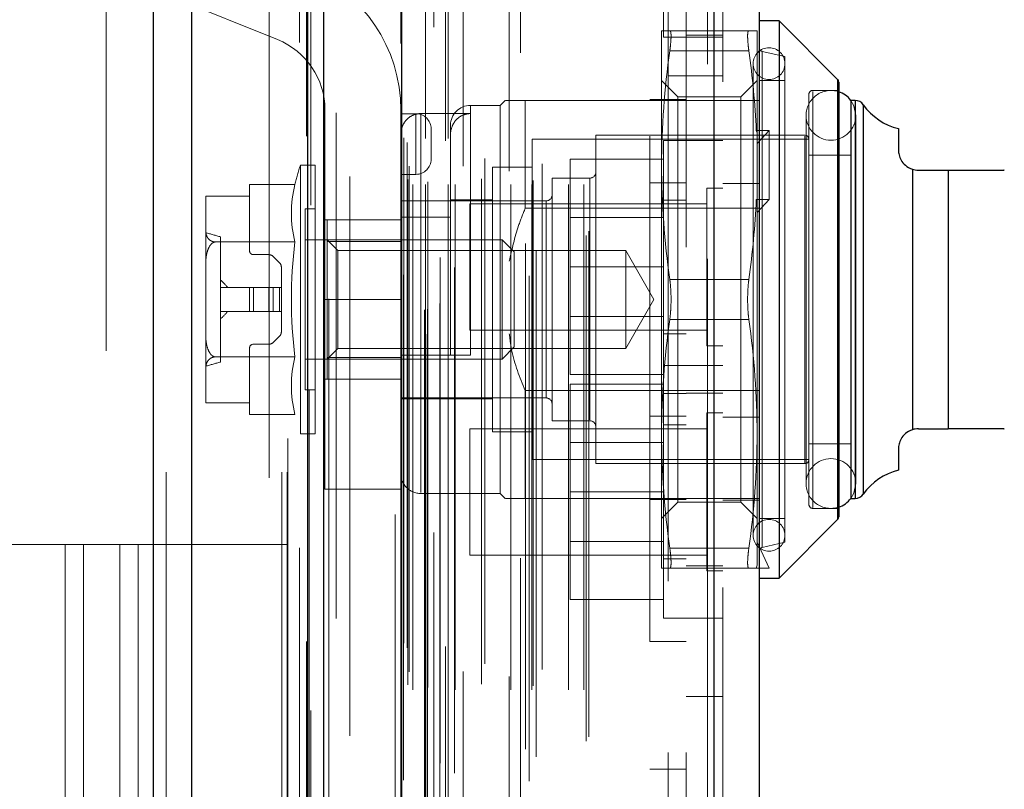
# Model space of a CAD drawing. Header units: inches. Extents: x 0.2 to 10.8, y 0.2 to 8.2.
# Tile 34 of 84: x 1.884 to 2.079, y 5.033 to 5.186. Entities that reach past the tile are written whole.
import ezdxf

# ---------------------------------------------------------------- set-up
doc = ezdxf.new("R2010")
doc.units = ezdxf.units.IN
doc.header["$MEASUREMENT"] = 0
doc.linetypes.add('HIDDEN', pattern=[0.07500000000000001, 0.05, -0.025])
doc.layers.add('DIMENSIONS', color=140, linetype='Continuous')
doc.styles.add('SLDTEXTSTYLE0', font='TXT', dxfattribs={"width": 0.7})
doc.dimstyles.new('SLDDIMSTYLE1', dxfattribs={"dimtxt": 0.0849609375, "dimasz": 0.13, "dimexe": 0, "dimexo": 0.0625, "dimgap": 0.021240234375, "dimtad": 0, "dimtih": 1, "dimtoh": 1, "dimlfac": 10, "dimrnd": 1e-09, "dimzin": 12, "dimdsep": 46, "dimtxsty": 'SLDTEXTSTYLE0', "dimsah": 1, "dimcen": 0.09, "dimadec": 0, "dimazin": 3, "dimtfac": 1, "dimtmove": 0, "dimatfit": 0, "dimfxl": 0, "dimfrac": 2, "dimtolj": 1, "dimtzin": 12, "dimarcsym": 0})

# ---------------------------------------------------------------- blocks, each defined once
blk = doc.blocks.new('_D_5')
at = {"layer": 'DIMENSIONS'}
for p, q in [((1.751954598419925, 4.879521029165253), (1.75195459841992, 6.036799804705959)), ((1.944020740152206, 5.368670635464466), (1.944020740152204, 6.036799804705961)), ((1.176083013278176, 5.911799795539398), (1.147552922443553, 5.911799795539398)), ((1.147552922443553, 5.911799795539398), (1.147552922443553, 5.776768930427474)), ((1.428552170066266, 5.911799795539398), (1.457082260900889, 5.911799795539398)), ((1.457082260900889, 5.911799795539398), (1.457082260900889, 5.776768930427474)), ((1.751954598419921, 5.911799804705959), (1.543675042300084, 5.911799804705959)), ((1.944020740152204, 5.91179980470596), (2.194020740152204, 5.911799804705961)), ((1.147552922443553, 5.776768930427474), (1.176083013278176, 5.776768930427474)), ((1.457082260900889, 5.776768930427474), (1.428552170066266, 5.776768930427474))]:
    blk.add_line(p, q, dxfattribs=at)
for points in [[(1.751954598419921, 5.911799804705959), (1.621954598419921, 5.931799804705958), (1.621954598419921, 5.891799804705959)], [(1.944020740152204, 5.91179980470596), (2.074020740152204, 5.891799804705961), (2.074020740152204, 5.93179980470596)]]:
    blk.add_solid(points, dxfattribs=at)
at = {"layer": 'DIMENSIONS', "char_height": 0.08333333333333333, "attachment_point": 1, "style": 'SLDTEXTSTYLE0'}
for s, insert in [('1.92', (1.176083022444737, 6.038242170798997)), ('48.8', (1.176083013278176, 5.884191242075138))]:
    blk.add_mtext(s, dxfattribs=dict(at, insert=insert))

msp = doc.modelspace()

# ---------------------------------------------------------------- linework, layer by layer
at = {"color": 7, "linetype": 'Continuous', "lineweight": 25}
for p, q in [((1.910329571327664, 2.996170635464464), (1.910329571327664, 5.33116597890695)), ((1.917966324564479, 2.996170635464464), (1.917966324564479, 5.329749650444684)), ((1.940857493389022, 2.996170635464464), (1.940857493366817, 5.318981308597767)), ((1.944020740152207, 2.996170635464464), (1.944020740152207, 5.318670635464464)), ((1.959384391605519, 5.287825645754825), (1.959384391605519, 3.027495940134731)), ((2.02120952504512, 5.276924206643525), (2.021209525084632, 3.038397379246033)), ((2.030134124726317, 5.273390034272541), (2.030134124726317, 3.041931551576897)), ((2.034071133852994, 5.185475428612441), (2.030134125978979, 5.185475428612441)), ((2.045651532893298, 5.173895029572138), (2.034071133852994, 5.185475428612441)), ((2.034071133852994, 5.185475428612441), (2.034071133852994, 5.075239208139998)), ((2.045651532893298, 5.173895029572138), (2.045651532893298, 5.086819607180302)), ((2.045882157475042, 5.173338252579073), (2.045882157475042, 5.087376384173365)), ((2.048244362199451, 5.169727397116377), (2.048244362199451, 5.090987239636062)), ((2.049133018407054, 5.169727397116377), (2.048279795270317, 5.169727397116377)), ((2.049133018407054, 5.169727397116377), (2.049133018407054, 5.090987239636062)), ((2.050748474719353, 5.168883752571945), (2.050748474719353, 5.091830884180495)), ((2.057693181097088, 5.164146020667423), (2.057693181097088, 5.159884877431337)), ((2.060441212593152, 5.156131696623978), (2.060441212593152, 5.104582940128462)), ((2.061630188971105, 5.155947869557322), (2.067535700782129, 5.155947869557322)), ((2.067535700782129, 5.155947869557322), (2.067535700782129, 5.104766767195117)), ((2.061630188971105, 5.104766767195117), (2.067535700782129, 5.104766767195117)), ((2.057693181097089, 5.100829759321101), (2.057693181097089, 5.096568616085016)), ((2.048279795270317, 5.090987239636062), (2.049133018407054, 5.090987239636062)), ((2.034071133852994, 5.075239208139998), (2.045651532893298, 5.086819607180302)), ((2.030134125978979, 5.075239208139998), (2.034071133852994, 5.075239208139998))]:
    msp.add_line(p, q, dxfattribs=at)
at = {"color": 7, "linetype": 'HIDDEN', "lineweight": 18}
for p, q in [((1.910329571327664, 5.331165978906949), (1.910329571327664, 2.996170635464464)), ((1.910329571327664, 5.331165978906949), (1.910329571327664, 2.996170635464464)), ((1.910329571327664, 2.996170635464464), (1.910329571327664, 5.331165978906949)), ((1.912875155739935, 2.996170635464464), (1.912875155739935, 5.329749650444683)), ((1.912875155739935, 2.996170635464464), (1.912875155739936, 5.329749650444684)), ((1.917966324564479, 2.996170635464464), (1.917966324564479, 5.329749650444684)), ((1.935766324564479, 2.996170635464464), (1.935766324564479, 5.318981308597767)), ((1.935766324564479, 2.996170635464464), (1.935766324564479, 5.318981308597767)), ((1.936820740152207, 2.996170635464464), (1.936820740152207, 5.318670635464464)), ((1.940857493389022, 2.996170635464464), (1.940857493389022, 5.318981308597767)), ((1.941162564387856, 3.012531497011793), (1.941162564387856, 5.302790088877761)), ((1.964455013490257, 3.023495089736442), (1.964455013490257, 5.291826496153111)), ((1.964455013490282, 3.023495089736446), (1.964455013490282, 5.291826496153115)), ((1.958134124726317, 5.287825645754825), (1.958134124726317, 3.027495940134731)), ((1.963944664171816, 3.02830003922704), (1.963944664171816, 5.287021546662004)), ((1.964556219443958, 3.028407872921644), (1.964556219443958, 5.286913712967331)), ((1.967020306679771, 3.029577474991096), (1.967020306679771, 5.285744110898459)), ((1.945068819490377, 3.030492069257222), (1.945068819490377, 5.284843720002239)), ((1.945068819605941, 3.030481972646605), (1.945068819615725, 5.284845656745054)), ((1.965829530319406, 5.28424914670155), (1.965829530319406, 3.031037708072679)), ((1.959293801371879, 3.034077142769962), (1.959293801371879, 5.281244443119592)), ((1.95926161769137, 5.280992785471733), (1.95926161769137, 3.03432880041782)), ((1.95983562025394, 3.035233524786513), (1.95983562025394, 5.28008806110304)), ((1.959835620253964, 3.035233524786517), (1.959835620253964, 5.280088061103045)), ((1.984629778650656, 3.035053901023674), (1.984629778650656, 5.280267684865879)), ((1.969897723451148, 3.036662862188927), (1.969897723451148, 5.278660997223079)), ((1.982911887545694, 5.27915876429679), (1.982911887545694, 3.036167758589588)), ((1.967057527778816, 3.038634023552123), (1.967057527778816, 5.27668756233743)), ((1.986046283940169, 3.039893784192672), (1.986046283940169, 5.275431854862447)), ((2.019959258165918, 5.276924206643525), (2.019959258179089, 3.038397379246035)), ((2.019959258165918, 3.038397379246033), (2.019959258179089, 5.276924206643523)), ((2.02120952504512, 3.038397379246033), (2.021209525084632, 5.276924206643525)), ((1.983928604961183, 3.04141679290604), (1.983928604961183, 5.273904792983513)), ((1.995948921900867, 3.042979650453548), (1.995948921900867, 5.272341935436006)), ((2.022934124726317, 5.27339003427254), (2.022934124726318, 3.041931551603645)), ((1.949192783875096, 3.044009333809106), (1.949192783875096, 5.271282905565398)), ((1.996468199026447, 3.043856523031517), (1.996468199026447, 5.271465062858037)), ((1.961652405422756, 3.053117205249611), (1.961652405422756, 5.262204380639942)), ((1.96165240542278, 3.053117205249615), (1.96165240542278, 5.262204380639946)), ((1.964140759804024, 5.262204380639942), (1.964140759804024, 3.053117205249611)), ((1.964140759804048, 3.053117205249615), (1.964140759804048, 5.262204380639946)), ((1.968640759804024, 3.053117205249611), (1.968640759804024, 5.262204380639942)), ((1.968640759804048, 5.262204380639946), (1.968640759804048, 3.053117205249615)), ((1.970048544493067, 3.053117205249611), (1.970048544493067, 5.262204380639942)), ((1.981053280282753, 3.053117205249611), (1.981053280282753, 5.262204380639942)), ((1.985187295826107, 3.053117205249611), (1.985187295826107, 5.262204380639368)), ((1.992429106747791, 3.053117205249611), (1.992429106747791, 5.262204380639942)), ((1.995468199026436, 3.053117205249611), (1.995468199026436, 5.262204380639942)), ((1.99546819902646, 3.053117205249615), (1.99546819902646, 5.262204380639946)), ((1.960640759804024, 3.054117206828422), (1.960640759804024, 5.261204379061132)), ((1.960640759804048, 3.054117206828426), (1.960640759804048, 5.261204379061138)), ((1.964640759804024, 3.053617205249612), (1.964640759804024, 5.261704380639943)), ((1.968140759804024, 5.261704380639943), (1.968140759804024, 3.053617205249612)), ((1.975206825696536, 3.054217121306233), (1.975206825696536, 5.261154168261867)), ((1.985441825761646, 3.053914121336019), (1.985441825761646, 5.261410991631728)), ((1.960934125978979, 3.056710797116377), (1.960934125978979, 5.258610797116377)), ((1.987259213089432, 3.057156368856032), (1.987259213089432, 5.2581652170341)), ((2.012134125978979, 5.174610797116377), (2.012134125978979, 5.258610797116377)), ((1.97159763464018, 5.256725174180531), (1.971597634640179, 3.058579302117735)), ((1.975863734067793, 3.058271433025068), (1.975863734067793, 5.257050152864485)), ((1.975863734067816, 3.058271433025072), (1.975863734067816, 5.25705015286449)), ((1.980730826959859, 5.255729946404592), (1.980730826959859, 3.059593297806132)), ((1.959899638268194, 3.062340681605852), (1.959899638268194, 5.252980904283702)), ((1.959899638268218, 3.062340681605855), (1.959899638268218, 5.252980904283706)), ((1.960556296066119, 3.061413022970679), (1.960556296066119, 5.253908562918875)), ((1.960556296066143, 3.061413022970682), (1.960556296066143, 5.253908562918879)), ((1.941508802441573, 5.249007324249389), (1.941508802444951, 3.066331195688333)), ((1.946469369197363, 3.067249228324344), (1.946469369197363, 5.24807235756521)), ((2.015734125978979, 5.239327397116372), (2.015734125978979, 5.174610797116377)), ((2.011234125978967, 5.232227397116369), (2.011234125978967, 5.182227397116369)), ((1.901020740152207, 5.220170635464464), (1.901020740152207, 4.839520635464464)), ((1.933220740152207, 3.095070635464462), (1.933220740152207, 5.220170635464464)), ((1.933220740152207, 3.095070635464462), (1.933220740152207, 5.220170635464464)), ((1.933220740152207, 3.095070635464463), (1.933220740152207, 5.220170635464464)), ((1.933220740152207, 3.095070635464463), (1.933220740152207, 5.220170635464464)), ((2.008534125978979, 5.062657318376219), (2.008534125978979, 5.198057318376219)), ((1.908020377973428, 5.192628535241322), (1.934891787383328, 5.181761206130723)), ((2.010842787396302, 5.183506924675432), (2.010842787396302, 5.156932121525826)), ((2.011234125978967, 5.182227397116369), (2.015734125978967, 5.182227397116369)), ((2.028111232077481, 5.183506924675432), (2.012471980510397, 5.183506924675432)), ((2.022934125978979, 5.182627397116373), (2.015734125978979, 5.182627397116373)), ((2.015734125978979, 5.182227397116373), (2.022934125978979, 5.182227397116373)), ((2.029740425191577, 5.183506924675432), (2.029740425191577, 5.163457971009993)), ((2.028111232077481, 5.179569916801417), (2.012471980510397, 5.179569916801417)), ((2.028111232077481, 5.179569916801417), (2.012471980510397, 5.179569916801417)), ((2.035252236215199, 5.178388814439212), (2.030744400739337, 5.179429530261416)), ((2.030744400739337, 5.081329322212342), (2.030744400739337, 5.179385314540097)), ((2.035252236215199, 5.178388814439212), (2.035252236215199, 5.082325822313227)), ((2.028953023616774, 5.177010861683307), (2.028953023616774, 5.083703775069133)), ((2.012134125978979, 3.140710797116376), (2.012134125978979, 5.174610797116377)), ((2.012134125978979, 5.174610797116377), (2.022934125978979, 5.174610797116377)), ((2.012134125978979, 3.140710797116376), (2.012134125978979, 5.174610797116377)), ((2.012134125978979, 5.174610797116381), (2.012134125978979, 3.140710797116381)), ((2.012134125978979, 5.174610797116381), (2.012134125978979, 3.140710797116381)), ((2.015734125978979, 3.140710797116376), (2.015734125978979, 5.174610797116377)), ((2.014039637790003, 5.170467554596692), (2.010842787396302, 5.173664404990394)), ((2.029740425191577, 5.173664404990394), (2.026543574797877, 5.170467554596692)), ((2.035252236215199, 5.173664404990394), (2.030134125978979, 5.173664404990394)), ((2.045651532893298, 5.13035731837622), (2.045651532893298, 5.173895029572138)), ((2.014039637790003, 5.170467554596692), (2.014039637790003, 5.150412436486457)), ((2.026543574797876, 5.170467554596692), (2.014039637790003, 5.170467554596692)), ((2.026543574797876, 5.170467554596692), (2.026543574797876, 5.150412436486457)), ((2.039976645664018, 5.170908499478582), (2.039976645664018, 5.089806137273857)), ((2.045882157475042, 5.171695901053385), (2.040764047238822, 5.171695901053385)), ((2.040764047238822, 5.089195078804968), (2.040764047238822, 5.171519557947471)), ((1.978953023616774, 5.168743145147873), (1.973047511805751, 5.168743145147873)), ((1.973047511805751, 5.119333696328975), (1.973047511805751, 5.168568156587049)), ((1.979937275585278, 5.169727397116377), (1.978953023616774, 5.168743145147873)), ((1.978953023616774, 5.168743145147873), (1.978953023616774, 5.091971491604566)), ((1.983874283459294, 5.169727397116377), (1.983874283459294, 5.148398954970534)), ((1.983874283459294, 5.169727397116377), (2.022934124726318, 5.169727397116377)), ((2.008534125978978, 5.169907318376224), (2.015734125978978, 5.169907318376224)), ((2.022934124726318, 5.169727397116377), (2.030134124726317, 5.169727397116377)), ((2.048279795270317, 5.169727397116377), (2.048244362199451, 5.169727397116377)), ((2.049133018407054, 5.13035731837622), (2.049133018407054, 5.169727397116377)), ((2.050748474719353, 5.13035731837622), (2.050748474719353, 5.168883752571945)), ((1.944267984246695, 5.167855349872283), (1.944267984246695, 5.130355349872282)), ((1.959267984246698, 5.130355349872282), (1.959267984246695, 5.167855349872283)), ((1.962267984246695, 5.167105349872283), (1.959267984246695, 5.167105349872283)), ((1.962267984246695, 5.155105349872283), (1.962267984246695, 5.167105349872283)), ((1.962267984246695, 5.167105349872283), (1.962267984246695, 5.155105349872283)), ((1.963204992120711, 5.167126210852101), (1.963204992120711, 5.09215228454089)), ((1.963204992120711, 5.167126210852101), (1.973047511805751, 5.167126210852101)), ((2.039421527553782, 5.166774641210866), (2.039421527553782, 5.093939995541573)), ((2.049264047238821, 5.093939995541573), (2.049264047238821, 5.166774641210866)), ((1.969110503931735, 5.164806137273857), (1.969110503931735, 5.162994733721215)), ((1.965267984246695, 5.158105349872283), (1.965267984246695, 5.164105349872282)), ((1.969110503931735, 5.162994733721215), (1.969110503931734, 5.146666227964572)), ((1.99785066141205, 5.162837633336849), (1.99785066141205, 5.09787700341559)), ((2.039189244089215, 5.162837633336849), (1.99785066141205, 5.162837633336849)), ((2.032102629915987, 5.16375121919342), (2.029584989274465, 5.16375121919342)), ((2.029584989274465, 5.16375121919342), (2.029740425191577, 5.163457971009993)), ((2.029740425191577, 5.161192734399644), (2.032102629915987, 5.16375121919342)), ((2.029740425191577, 5.163457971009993), (2.029740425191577, 5.161192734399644)), ((2.032102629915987, 5.16375121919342), (2.032102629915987, 5.150113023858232)), ((2.039189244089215, 5.098054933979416), (2.039189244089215, 5.162659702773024)), ((1.985252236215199, 5.162050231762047), (1.985252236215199, 5.098664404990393)), ((2.039976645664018, 5.162050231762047), (1.985252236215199, 5.162050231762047)), ((2.011234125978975, 5.161777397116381), (2.011234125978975, 5.136777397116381)), ((2.015734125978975, 5.161777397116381), (2.011234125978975, 5.161777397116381)), ((2.022934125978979, 5.161827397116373), (2.015734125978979, 5.161827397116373)), ((2.029740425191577, 5.149819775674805), (2.029740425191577, 5.161192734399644)), ((2.048244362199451, 5.158900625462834), (2.039976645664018, 5.158900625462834)), ((1.939408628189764, 5.156932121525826), (1.939408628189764, 5.103782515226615)), ((1.942338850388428, 5.156932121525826), (1.939408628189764, 5.156932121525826)), ((1.942338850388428, 5.156932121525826), (1.942338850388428, 5.103782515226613)), ((2.011234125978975, 5.158077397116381), (1.992734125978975, 5.158077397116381)), ((1.992734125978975, 5.158077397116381), (1.992734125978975, 5.136777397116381)), ((2.010842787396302, 5.156932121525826), (2.010842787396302, 5.103782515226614)), ((1.962267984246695, 5.155105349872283), (1.959267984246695, 5.155105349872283)), ((1.977378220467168, 5.156538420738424), (1.977378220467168, 5.104176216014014)), ((1.985252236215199, 5.156538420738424), (1.977378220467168, 5.156538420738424)), ((2.060441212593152, 5.104582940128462), (2.060441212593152, 5.156131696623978)), ((2.067535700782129, 5.104766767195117), (2.067535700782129, 5.155947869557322)), ((1.929346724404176, 5.153087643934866), (1.929346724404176, 5.150814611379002)), ((1.938341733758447, 5.153087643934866), (1.929346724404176, 5.153087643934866)), ((1.989189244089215, 5.154373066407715), (1.989189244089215, 5.106341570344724)), ((1.996669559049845, 5.154373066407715), (1.989189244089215, 5.154373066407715)), ((1.996669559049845, 5.106516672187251), (1.996669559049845, 5.154197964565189)), ((2.008534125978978, 5.153456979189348), (2.015734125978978, 5.153456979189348)), ((2.022934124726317, 5.1532770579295), (2.030134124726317, 5.1532770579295)), ((1.929346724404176, 5.150814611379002), (1.920686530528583, 5.150814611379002)), ((1.929346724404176, 5.150814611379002), (1.929346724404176, 5.140002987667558)), ((2.019809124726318, 5.15240239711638), (2.019809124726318, 5.136777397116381)), ((2.022934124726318, 5.15240239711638), (2.019809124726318, 5.15240239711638)), ((1.920685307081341, 5.150743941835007), (1.920685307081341, 5.150707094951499)), ((1.920685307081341, 5.150707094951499), (1.920685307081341, 5.14410303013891)), ((1.98800814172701, 5.149845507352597), (1.959267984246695, 5.149845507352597)), ((1.977378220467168, 5.150042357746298), (1.969110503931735, 5.150042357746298)), ((1.972934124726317, 5.149277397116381), (1.972934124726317, 5.136777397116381)), ((2.019809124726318, 5.149277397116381), (1.972934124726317, 5.149277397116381)), ((1.98800814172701, 5.110914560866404), (1.98800814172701, 5.149800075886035)), ((2.015734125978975, 5.150027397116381), (2.011234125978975, 5.150027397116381)), ((2.014039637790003, 5.150412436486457), (2.014039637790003, 5.090247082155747)), ((2.026543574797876, 5.150412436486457), (2.026543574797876, 5.090247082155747)), ((2.029584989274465, 5.150113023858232), (2.029740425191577, 5.149819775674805)), ((2.032102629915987, 5.150113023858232), (2.029584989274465, 5.150113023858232)), ((2.029740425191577, 5.147554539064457), (2.032102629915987, 5.150113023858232)), ((2.029740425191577, 5.149819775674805), (2.029740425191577, 5.103782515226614)), ((1.94037034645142, 5.148270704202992), (1.94037034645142, 5.112443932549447)), ((1.942338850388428, 5.148270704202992), (1.94037034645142, 5.148270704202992)), ((1.983874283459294, 5.148398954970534), (2.030134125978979, 5.148398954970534)), ((1.959267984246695, 5.146105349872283), (1.944267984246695, 5.146105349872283)), ((1.944701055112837, 5.146105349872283), (1.944701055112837, 5.141837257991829)), ((1.959267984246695, 5.146666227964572), (1.969110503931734, 5.146666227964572)), ((1.969110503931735, 5.119333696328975), (1.969110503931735, 5.146666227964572)), ((2.011234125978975, 5.146572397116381), (1.992734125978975, 5.146572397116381)), ((1.920685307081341, 5.14410303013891), (1.920685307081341, 5.136961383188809)), ((1.938341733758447, 5.141722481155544), (1.92257764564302, 5.141722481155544)), ((1.923638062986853, 5.142738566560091), (1.923638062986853, 5.117976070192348)), ((1.979293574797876, 5.142168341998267), (1.94037034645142, 5.142168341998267)), ((1.946832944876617, 5.140036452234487), (1.944701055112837, 5.142168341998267)), ((1.944701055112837, 5.141837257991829), (1.959267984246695, 5.141837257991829)), ((1.944701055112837, 5.141837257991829), (1.944701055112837, 5.11887737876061)), ((1.979293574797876, 5.142168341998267), (1.979293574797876, 5.118546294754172)), ((1.981708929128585, 5.139752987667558), (1.979293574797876, 5.142168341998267)), ((1.930134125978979, 5.139215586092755), (1.933188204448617, 5.139215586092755)), ((1.946832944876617, 5.140036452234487), (1.946832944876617, 5.13035731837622)), ((2.003752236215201, 5.140036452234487), (1.946832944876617, 5.140036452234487)), ((1.981708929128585, 5.139752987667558), (1.981708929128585, 5.12096164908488)), ((2.003752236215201, 5.140036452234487), (2.003752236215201, 5.120678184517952)), ((2.009340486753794, 5.13035731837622), (2.003752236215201, 5.140036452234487)), ((1.934023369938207, 5.13886964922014), (1.935300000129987, 5.137593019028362)), ((1.920685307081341, 5.136961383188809), (1.920685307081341, 5.123753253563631)), ((1.935645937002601, 5.136757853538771), (1.935645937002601, 5.132719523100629)), ((1.972934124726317, 5.136777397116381), (1.972934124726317, 5.124277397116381)), ((2.011234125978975, 5.136777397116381), (1.992734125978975, 5.136777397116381)), ((1.992734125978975, 5.136777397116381), (1.992734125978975, 5.115477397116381)), ((2.011234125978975, 5.136777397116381), (2.011234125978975, 5.117277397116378)), ((2.019809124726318, 5.136777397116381), (2.019809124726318, 5.121152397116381)), ((2.028111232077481, 5.134294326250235), (2.012471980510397, 5.134294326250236)), ((2.028111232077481, 5.134294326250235), (2.012471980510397, 5.134294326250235)), ((1.923638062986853, 5.132719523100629), (1.929346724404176, 5.132719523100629)), ((1.929346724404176, 5.12799511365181), (1.929346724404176, 5.132719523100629)), ((1.929346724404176, 5.132719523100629), (1.930134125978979, 5.132719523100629)), ((1.930134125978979, 5.12799511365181), (1.930134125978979, 5.132719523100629)), ((1.930134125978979, 5.132719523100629), (1.933188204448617, 5.132719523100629)), ((1.930134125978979, 5.12799511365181), (1.930134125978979, 5.132719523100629)), ((1.933188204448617, 5.12799511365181), (1.933188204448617, 5.132719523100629)), ((1.933188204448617, 5.132719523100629), (1.934023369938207, 5.132719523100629)), ((1.933188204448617, 5.12799511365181), (1.933188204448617, 5.132719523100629)), ((1.934023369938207, 5.12799511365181), (1.934023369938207, 5.132719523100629)), ((1.934023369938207, 5.132719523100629), (1.935300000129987, 5.132719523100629)), ((1.934023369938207, 5.12799511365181), (1.934023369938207, 5.132719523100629)), ((1.935300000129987, 5.12799511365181), (1.935300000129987, 5.132719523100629)), ((1.935300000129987, 5.132719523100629), (1.935645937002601, 5.132719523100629)), ((1.935300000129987, 5.12799511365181), (1.935300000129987, 5.132719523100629)), ((1.935645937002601, 5.12799511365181), (1.935645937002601, 5.132719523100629)), ((1.959267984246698, 5.130355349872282), (1.944267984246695, 5.130355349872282)), ((1.959267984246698, 5.130355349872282), (1.944267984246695, 5.130355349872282)), ((1.944267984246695, 5.130355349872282), (1.944267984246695, 5.092855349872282)), ((1.946832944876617, 5.13035731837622), (1.946832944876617, 5.120678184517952)), ((1.959267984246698, 5.130355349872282), (1.959267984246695, 5.092855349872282)), ((2.003752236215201, 5.120678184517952), (2.009340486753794, 5.13035731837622)), ((2.045651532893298, 5.086819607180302), (2.045651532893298, 5.13035731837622)), ((2.049133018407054, 5.090987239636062), (2.049133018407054, 5.13035731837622)), ((2.050748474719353, 5.091830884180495), (2.050748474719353, 5.13035731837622)), ((1.923638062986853, 5.12799511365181), (1.929346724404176, 5.12799511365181)), ((1.929346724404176, 5.12799511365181), (1.930134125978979, 5.12799511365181)), ((1.930134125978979, 5.12799511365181), (1.933188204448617, 5.12799511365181)), ((1.933188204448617, 5.12799511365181), (1.934023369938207, 5.12799511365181)), ((1.934023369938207, 5.12799511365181), (1.935300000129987, 5.12799511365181)), ((1.935300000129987, 5.12799511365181), (1.935645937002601, 5.12799511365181)), ((1.935645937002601, 5.12799511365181), (1.935645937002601, 5.123956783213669)), ((1.992734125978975, 5.126982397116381), (2.011234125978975, 5.126982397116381)), ((2.028111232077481, 5.126420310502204), (2.012471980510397, 5.126420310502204)), ((2.028111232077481, 5.126420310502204), (2.012471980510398, 5.126420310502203)), ((1.920685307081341, 5.123753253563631), (1.920685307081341, 5.116611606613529)), ((1.972934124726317, 5.124277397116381), (2.019809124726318, 5.124277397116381)), ((2.011234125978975, 5.123527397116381), (2.015734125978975, 5.123527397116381)), ((1.935300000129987, 5.123121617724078), (1.934023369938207, 5.121844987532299)), ((1.929346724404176, 5.120711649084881), (1.929346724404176, 5.109900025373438)), ((1.933188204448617, 5.121499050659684), (1.930134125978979, 5.121499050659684)), ((1.944701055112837, 5.118546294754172), (1.946832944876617, 5.120678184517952)), ((1.946832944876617, 5.120678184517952), (2.003752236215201, 5.120678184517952)), ((1.979293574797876, 5.118546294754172), (1.981708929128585, 5.12096164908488)), ((2.019809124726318, 5.121152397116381), (2.022934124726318, 5.121152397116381)), ((1.938341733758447, 5.118992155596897), (1.922577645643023, 5.118992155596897)), ((1.94037034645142, 5.118546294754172), (1.979293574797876, 5.118546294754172)), ((1.944701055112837, 5.11887737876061), (1.944701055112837, 5.114609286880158)), ((1.944701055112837, 5.11887737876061), (1.959267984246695, 5.11887737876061)), ((1.959267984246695, 5.119333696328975), (1.969110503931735, 5.119333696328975)), ((1.920685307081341, 5.116611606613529), (1.920685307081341, 5.110007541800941)), ((2.011234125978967, 5.117277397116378), (2.011234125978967, 5.067277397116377)), ((2.015734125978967, 5.117277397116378), (2.011234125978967, 5.117277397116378)), ((2.022934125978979, 5.117277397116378), (2.015734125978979, 5.117277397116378)), ((1.959267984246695, 5.114605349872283), (1.944267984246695, 5.114605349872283)), ((1.944701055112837, 5.114609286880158), (1.959267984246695, 5.114609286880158)), ((2.011234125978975, 5.115477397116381), (1.992734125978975, 5.115477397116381)), ((1.94037034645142, 5.112443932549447), (1.942338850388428, 5.112443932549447)), ((1.983874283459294, 5.112315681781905), (1.983874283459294, 5.090987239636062)), ((1.983874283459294, 5.112315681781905), (2.030134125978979, 5.112315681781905)), ((2.011234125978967, 5.113577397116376), (1.992734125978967, 5.113577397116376)), ((1.992734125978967, 5.113577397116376), (1.992734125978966, 5.092277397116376)), ((2.015734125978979, 5.111827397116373), (2.022934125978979, 5.111827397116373)), ((1.920685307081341, 5.110007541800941), (1.920685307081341, 5.109970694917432)), ((1.920686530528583, 5.109900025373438), (1.929346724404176, 5.109900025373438)), ((1.929346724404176, 5.109900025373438), (1.929346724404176, 5.107626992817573)), ((1.959267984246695, 5.110869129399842), (1.98800814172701, 5.110869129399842)), ((1.959267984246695, 5.110672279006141), (1.977378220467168, 5.110672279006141)), ((2.011234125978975, 5.111777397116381), (2.015734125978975, 5.111777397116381)), ((1.938341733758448, 5.107626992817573), (1.929346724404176, 5.107626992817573)), ((1.989189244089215, 5.106341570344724), (1.996669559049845, 5.106341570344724)), ((2.008534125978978, 5.107257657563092), (2.015734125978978, 5.107257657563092)), ((2.019809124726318, 5.107902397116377), (2.019809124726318, 5.076652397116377)), ((2.022934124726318, 5.107902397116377), (2.019809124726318, 5.107902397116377)), ((2.022934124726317, 5.107077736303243), (2.030134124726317, 5.107077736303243)), ((1.972934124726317, 5.104777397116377), (1.972934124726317, 5.079777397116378)), ((2.019809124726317, 5.104777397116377), (1.972934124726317, 5.104777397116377)), ((1.977378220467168, 5.104176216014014), (1.985252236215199, 5.104176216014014)), ((2.015734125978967, 5.105527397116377), (2.011234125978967, 5.105527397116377)), ((1.939408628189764, 5.103782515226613), (1.942338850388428, 5.103782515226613)), ((2.010842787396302, 5.103782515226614), (2.010842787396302, 5.077207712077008)), ((2.029740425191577, 5.103782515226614), (2.029740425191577, 5.077794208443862)), ((2.011234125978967, 5.102072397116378), (1.992734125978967, 5.102072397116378)), ((2.039976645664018, 5.101814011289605), (2.048244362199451, 5.101814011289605)), ((1.985252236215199, 5.098664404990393), (2.039976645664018, 5.098664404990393)), ((1.99785066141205, 5.09787700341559), (2.039189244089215, 5.09787700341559)), ((1.944267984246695, 5.092855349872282), (1.959267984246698, 5.092855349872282)), ((1.963204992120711, 5.091971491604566), (1.978953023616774, 5.091971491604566)), ((1.978953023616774, 5.091971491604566), (1.979937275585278, 5.090987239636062)), ((1.983874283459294, 5.090987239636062), (2.030134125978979, 5.090987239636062)), ((2.011234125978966, 5.092277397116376), (1.992734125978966, 5.092277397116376)), ((1.992734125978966, 5.092277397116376), (1.992734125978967, 5.070977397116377)), ((2.008534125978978, 5.090807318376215), (2.015734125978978, 5.090807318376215)), ((2.022934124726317, 5.090627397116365), (2.030134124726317, 5.090627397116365)), ((2.048244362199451, 5.090987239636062), (2.048279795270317, 5.090987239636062)), ((2.010842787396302, 5.087050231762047), (2.014039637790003, 5.090247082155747)), ((2.014039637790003, 5.090247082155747), (2.026543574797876, 5.090247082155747)), ((2.026543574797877, 5.090247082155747), (2.029740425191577, 5.087050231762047)), ((2.040764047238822, 5.089018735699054), (2.045882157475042, 5.089018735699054)), ((2.030134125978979, 5.087050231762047), (2.035252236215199, 5.087050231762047)), ((1.827370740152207, 5.081870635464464), (1.892920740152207, 5.081870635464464)), ((1.892920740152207, 4.419670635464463), (1.892920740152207, 5.081870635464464)), ((1.892920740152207, 4.419670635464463), (1.892920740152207, 5.081870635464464)), ((1.892920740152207, 5.081870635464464), (1.896520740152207, 5.081870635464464)), ((1.896520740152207, 4.419670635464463), (1.896520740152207, 5.081870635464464)), ((1.896520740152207, 5.081870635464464), (1.907320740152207, 5.081870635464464)), ((1.903720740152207, 4.419670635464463), (1.903720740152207, 5.081870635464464)), ((1.907320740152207, 4.419670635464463), (1.907320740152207, 5.081870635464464)), ((1.907320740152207, 5.081870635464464), (1.936820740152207, 5.081870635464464)), ((1.907320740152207, 4.419670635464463), (1.907320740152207, 5.081870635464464)), ((1.992734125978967, 5.082482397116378), (2.011234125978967, 5.082482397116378)), ((2.028111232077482, 5.081144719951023), (2.012471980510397, 5.081144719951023)), ((2.028111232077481, 5.081144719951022), (2.012471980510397, 5.081144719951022)), ((2.032102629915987, 5.077207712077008), (2.029740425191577, 5.082324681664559)), ((2.030744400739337, 5.081285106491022), (2.035252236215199, 5.082325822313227)), ((1.972934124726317, 5.079777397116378), (2.019809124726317, 5.079777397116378)), ((2.011234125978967, 5.079027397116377), (2.015734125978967, 5.079027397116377)), ((2.028111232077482, 5.077207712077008), (2.012471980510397, 5.077207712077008)), ((2.015734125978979, 5.077627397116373), (2.022934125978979, 5.077627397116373)), ((2.029584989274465, 5.077207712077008), (2.029740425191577, 5.077794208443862)), ((2.029584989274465, 5.077207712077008), (2.032102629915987, 5.077207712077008)), ((2.019809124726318, 5.076652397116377), (2.022934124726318, 5.076652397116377)), ((2.011234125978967, 5.070977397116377), (1.992734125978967, 5.070977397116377)), ((2.011234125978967, 5.067277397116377), (2.015734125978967, 5.067277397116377)), ((2.015734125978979, 5.067277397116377), (2.022934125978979, 5.067277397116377)), ((2.008534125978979, 5.062657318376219), (2.015734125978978, 5.062657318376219)), ((2.015734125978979, 5.051827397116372), (2.022934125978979, 5.051827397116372)), ((2.00853412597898, 4.902047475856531), (2.008534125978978, 5.03744747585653)), ((2.015734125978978, 5.03744747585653), (2.008534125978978, 5.03744747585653))]:
    msp.add_line(p, q, dxfattribs=at)
at = {"color": 7, "linetype": 'HIDDEN', "lineweight": 18, "flags": 128}
for points in [[(1.936953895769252, 5.302858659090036), (1.936953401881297, 4.175775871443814), (1.936953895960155, 3.012463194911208)], [(1.939233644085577, 5.281209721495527), (1.93923349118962, 4.175775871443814), (1.939233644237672, 3.034114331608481)], [(1.949192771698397, 3.044010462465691), (1.949192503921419, 4.064976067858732), (1.949192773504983, 5.271311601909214)], [(1.940638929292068, 5.262662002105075), (1.940638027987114, 4.175775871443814), (1.940638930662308, 3.052680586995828)], [(1.94063893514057, 5.262660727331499), (1.940638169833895, 4.203995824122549), (1.940638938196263, 3.052660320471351)], [(1.949178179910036, 3.054705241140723), (1.949178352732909, 4.139523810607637), (1.949178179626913, 5.260614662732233)], [(2.049264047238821, 5.166774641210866), (2.048889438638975, 5.168657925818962), (2.048279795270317, 5.169727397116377)], [(2.048279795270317, 5.090987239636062), (2.048889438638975, 5.092056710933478), (2.049264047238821, 5.093939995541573)]]:
    msp.add_lwpolyline(points, dxfattribs=at)
at = {"color": 7, "linetype": 'HIDDEN', "lineweight": 18}
for centre, radius, start, end in [((1.929267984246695, 5.167855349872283), 0.03000000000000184, 0, 67.98061864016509), ((1.929267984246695, 5.167855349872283), 0.01500000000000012, 0, 67.98061864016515), ((2.032102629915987, 5.177010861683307), 0.003149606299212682, 0, 180), ((2.030921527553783, 5.18019675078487), 0.000787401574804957, 180.0000000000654, 256.9999999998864), ((2.032102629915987, 5.177010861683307), 0.003149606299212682, 180, 0), ((2.044342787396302, 5.166774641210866), 0.004921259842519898, 71.77194722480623, 180), ((2.040764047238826, 5.170908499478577), 0.0007874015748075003, 90.00000000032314, 179.9999999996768), ((1.973047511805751, 5.164806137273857), 0.003937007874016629, 90, 180), ((1.962267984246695, 5.164105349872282), 0.003000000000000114, 0, 90), ((2.044342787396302, 5.166774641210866), 0.004921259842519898, 180, 0), ((2.039189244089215, 5.162050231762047), 0.0007874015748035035, 0, 90), ((2.02770892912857, 5.130357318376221), 0.09221259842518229, 163.2503397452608, 165.7295548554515), ((1.962267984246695, 5.158105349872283), 0.003000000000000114, 270.0000000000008, 0), ((1.996669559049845, 5.15555416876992), 0.001181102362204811, 270.0000000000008, 0), ((1.960458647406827, 5.147405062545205), 0.02283527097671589, 165.5904657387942, 194.4095342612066), ((1.925335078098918, 5.150707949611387), 0.004649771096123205, 178.6855685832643, 180.0105313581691), ((1.922726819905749, 5.150743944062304), 0.002041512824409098, 178.0163004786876, 180.0000625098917), ((1.925335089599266, 5.150707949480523), 0.004649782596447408, 178.6855702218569, 180.0105297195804), ((1.98800814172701, 5.151026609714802), 0.001181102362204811, 270.0000000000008, 0), ((1.354010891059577, 3.106912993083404), 2.114015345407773, 74.36829725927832, 74.45138207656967), ((2.02770892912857, 5.130357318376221), 0.09008697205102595, 172.7523851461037, 187.2476148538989), ((1.930134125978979, 5.140002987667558), 0.0007874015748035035, 180, 270.0000000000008), ((1.933188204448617, 5.138034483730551), 0.001181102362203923, 44.99999999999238, 90.00000000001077), ((1.934464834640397, 5.136757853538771), 0.001181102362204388, 359.9999999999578, 45.00000000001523), ((1.934464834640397, 5.123956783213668), 0.001181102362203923, 315.000000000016, 4.308591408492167e-11), ((1.933188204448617, 5.122680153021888), 0.001181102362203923, 269.9999999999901, 315.0000000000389), ((1.930134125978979, 5.120711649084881), 0.0007874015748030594, 90, 180), ((1.354011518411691, 7.153799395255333), 2.114013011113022, 285.5486178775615, 285.6317027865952), ((1.960458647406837, 5.113309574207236), 0.02283527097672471, 165.5904657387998, 194.4095342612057), ((1.92533508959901, 5.110006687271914), 0.004649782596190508, 179.9894702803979, 181.3144297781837), ((1.925335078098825, 5.110006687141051), 0.004649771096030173, 179.9894686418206, 181.3144314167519), ((1.92272683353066, 5.109970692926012), 0.002041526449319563, 179.9999441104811, 181.9836929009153), ((1.98800814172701, 5.109688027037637), 0.001181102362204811, 0, 90), ((1.996669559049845, 5.105160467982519), 0.001181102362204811, 0, 90), ((2.039189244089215, 5.098664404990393), 0.0007874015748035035, 270.0000000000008, 0), ((2.044342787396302, 5.093939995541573), 0.004921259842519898, 0, 180), ((1.963204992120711, 5.095908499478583), 0.003937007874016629, 180, 270.0000000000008), ((2.044342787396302, 5.093939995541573), 0.004921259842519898, 180, 288.2280527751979), ((2.040764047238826, 5.089806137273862), 0.0007874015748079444, 180.000000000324, 269.9999999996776), ((2.032102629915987, 5.083703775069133), 0.003149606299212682, 0, 180), ((2.032102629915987, 5.083703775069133), 0.003149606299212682, 180, 0), ((2.030921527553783, 5.08051788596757), 0.0007874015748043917, 103.0000000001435, 180)]:
    msp.add_arc(centre, radius, start, end, dxfattribs=at)
at = {"color": 7, "linetype": 'Continuous', "lineweight": 25}
for centre, radius, start, end in [((2.04509475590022, 5.173338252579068), 0.0007874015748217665, 3.877732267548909e-10, 44.9999999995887), ((2.044342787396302, 5.166774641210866), 0.004921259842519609, 36.86989764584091, 71.77194722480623), ((2.049133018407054, 5.167758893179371), 0.001968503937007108, 34.84990457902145, 90.00000000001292), ((2.060441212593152, 5.1756329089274), 0.01181102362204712, 214.8499045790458, 256.5458794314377), ((2.060441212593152, 5.085081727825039), 0.01181102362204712, 103.4541205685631, 145.1500954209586), ((2.044342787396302, 5.093939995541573), 0.004921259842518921, 288.2280527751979, 323.1301023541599), ((2.049133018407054, 5.092955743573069), 0.001968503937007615, 269.9999999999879, 325.1500954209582), ((2.04509475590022, 5.087376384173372), 0.0007874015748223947, 315.0000000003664, 359.9999999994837)]:
    msp.add_arc(centre, radius, start, end, dxfattribs=at)
at = {"color": 7, "linetype": 'HIDDEN', "lineweight": 18}
for points in [[(2.010842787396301, 5.183506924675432), (2.010842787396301, 5.183506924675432), (2.0114451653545, 5.183506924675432), (2.012471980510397, 5.183506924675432)], [(2.028111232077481, 5.183506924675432), (2.029138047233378, 5.183506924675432), (2.029740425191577, 5.183506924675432), (2.029740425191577, 5.183506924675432)], [(2.012471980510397, 5.179569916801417), (2.0114451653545, 5.172050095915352), (2.010842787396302, 5.164507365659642), (2.010842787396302, 5.156932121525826)], [(2.028111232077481, 5.179569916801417), (2.028829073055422, 5.174312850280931), (2.029345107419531, 5.169041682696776), (2.029584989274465, 5.16375121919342)], [(2.010842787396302, 5.156932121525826), (2.010842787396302, 5.149356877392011), (2.0114451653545, 5.141814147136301), (2.012471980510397, 5.134294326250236)], [(2.029584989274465, 5.150113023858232), (2.029345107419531, 5.144822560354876), (2.028829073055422, 5.139551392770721), (2.028111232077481, 5.134294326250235)], [(1.925036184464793, 5.13271952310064), (1.924613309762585, 5.133251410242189), (1.924135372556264, 5.133731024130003), (1.923638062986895, 5.134192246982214)], [(1.923638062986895, 5.126522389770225), (1.924135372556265, 5.126983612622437), (1.924613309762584, 5.127463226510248), (1.925036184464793, 5.127995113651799)], [(2.012471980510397, 5.126420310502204), (2.0114451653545, 5.118900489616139), (2.010842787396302, 5.11135775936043), (2.010842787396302, 5.103782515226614)], [(2.029740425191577, 5.103782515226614), (2.029740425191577, 5.11135775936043), (2.029138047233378, 5.118900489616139), (2.028111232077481, 5.126420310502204)], [(2.010842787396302, 5.103782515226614), (2.010842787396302, 5.096207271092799), (2.0114451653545, 5.088664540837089), (2.012471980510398, 5.081144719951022)], [(2.028111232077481, 5.081144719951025), (2.029138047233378, 5.088664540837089), (2.029740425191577, 5.096207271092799), (2.029740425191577, 5.103782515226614)], [(2.012471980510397, 5.077207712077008), (2.0114451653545, 5.077207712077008), (2.010842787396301, 5.077207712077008), (2.010842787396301, 5.077207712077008)], [(2.029584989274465, 5.077207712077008), (2.029345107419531, 5.077207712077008), (2.028829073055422, 5.077207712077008), (2.028111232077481, 5.077207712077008)]]:
    msp.add_open_spline(points, degree=3, dxfattribs=at)
for points, knots in [([(2.012471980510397, 5.183506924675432), (2.012553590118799, 5.183506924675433), (2.012614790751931, 5.183417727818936), (2.0126982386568, 5.183063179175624), (2.012719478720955, 5.182796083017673), (2.012719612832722, 5.182111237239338), (2.01269829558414, 5.181683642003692), (2.012615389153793, 5.180715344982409), (2.01255359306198, 5.180167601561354), (2.012471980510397, 5.179569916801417)], [0, 0, 0, 0, 0.25, 0.25, 0.5, 0.5, 0.75, 0.75, 1, 1, 1, 1]), ([(2.028111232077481, 5.179569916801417), (2.02802962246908, 5.180167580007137), (2.027968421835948, 5.180709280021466), (2.027884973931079, 5.181682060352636), (2.027863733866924, 5.182107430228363), (2.027863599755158, 5.182793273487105), (2.027884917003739, 5.183062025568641), (2.027967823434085, 5.183416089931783), (2.028029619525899, 5.183506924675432), (2.028111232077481, 5.183506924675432)], [0, 0, 0, 0, 0.25, 0.25, 0.5, 0.5, 0.75, 0.75, 1, 1, 1, 1]), ([(1.983874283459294, 5.169727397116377), (1.98291064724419, 5.169727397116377), (1.980954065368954, 5.169727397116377), (1.979751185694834, 5.169727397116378), (1.98001366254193, 5.169727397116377), (1.980048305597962, 5.169727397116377)], [0, 0, 0, 0, 0.4572276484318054, 0.9283620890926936, 1, 1, 1, 1]), ([(1.963204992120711, 5.167126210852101), (1.962671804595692, 5.167126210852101), (1.962148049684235, 5.167012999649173), (1.961183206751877, 5.166584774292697), (1.960744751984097, 5.16626866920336), (1.960027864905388, 5.165498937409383), (1.959743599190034, 5.165039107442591), (1.959365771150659, 5.164056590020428), (1.959267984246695, 5.163527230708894), (1.959267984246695, 5.162994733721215)], [0, 0, 0, 0, 0.25, 0.25, 0.5, 0.5, 0.75, 0.75, 1, 1, 1, 1]), ([(1.973047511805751, 5.167126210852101), (1.972514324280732, 5.167126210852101), (1.971990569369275, 5.167012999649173), (1.971025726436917, 5.166584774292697), (1.970587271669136, 5.16626866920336), (1.969870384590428, 5.165498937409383), (1.969586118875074, 5.165039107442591), (1.969208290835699, 5.164056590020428), (1.969110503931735, 5.163527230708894), (1.969110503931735, 5.162994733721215)], [0, 0, 0, 0, 0.25, 0.25, 0.5, 0.5, 0.75, 0.75, 1, 1, 1, 1]), ([(1.980730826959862, 5.137903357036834), (1.98125563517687, 5.140289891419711), (1.982043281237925, 5.143871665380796), (1.983416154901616, 5.147266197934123), (1.983874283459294, 5.148398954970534)], [0, 0, 0, 0, 0.6662995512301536, 1, 1, 1, 1]), ([(1.920685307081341, 5.14410303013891), (1.920685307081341, 5.14364491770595), (1.920739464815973, 5.143186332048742), (1.92108475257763, 5.142519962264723), (1.921244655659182, 5.142301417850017), (1.921615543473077, 5.14201518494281), (1.921765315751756, 5.14192456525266), (1.922128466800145, 5.141782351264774), (1.922344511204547, 5.141731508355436), (1.92257764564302, 5.141722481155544)], [0, 0, 0, 0, 0.5000000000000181, 0.5000000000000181, 0.7500000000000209, 0.7500000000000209, 0.8750000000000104, 0.8750000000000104, 1, 1, 1, 1]), ([(1.92257764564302, 5.141722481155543), (1.92234475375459, 5.141704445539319), (1.922128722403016, 5.141602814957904), (1.921766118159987, 5.141319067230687), (1.921617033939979, 5.141139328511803), (1.921242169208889, 5.140560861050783), (1.921084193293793, 5.140125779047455), (1.920739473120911, 5.138793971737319), (1.920685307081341, 5.137877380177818), (1.920685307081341, 5.136961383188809)], [0, 0, 0, 0, 0.1250000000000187, 0.1250000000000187, 0.2500000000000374, 0.2500000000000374, 0.500000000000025, 0.500000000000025, 1, 1, 1, 1]), ([(2.012471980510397, 5.134294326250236), (2.012553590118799, 5.133696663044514), (2.012614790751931, 5.133065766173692), (2.0126982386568, 5.131738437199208), (2.012719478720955, 5.131045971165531), (2.012719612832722, 5.129675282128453), (2.01269829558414, 5.128978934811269), (2.012615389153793, 5.127656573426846), (2.01255359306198, 5.127017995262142), (2.012471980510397, 5.126420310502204)], [0, 0, 0, 0, 0.25, 0.25, 0.5, 0.5, 0.75, 0.75, 1, 1, 1, 1]), ([(2.028111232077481, 5.126420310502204), (2.02802962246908, 5.127017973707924), (2.027968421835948, 5.127648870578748), (2.027884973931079, 5.128976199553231), (2.027863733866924, 5.12966866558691), (2.027863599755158, 5.131039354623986), (2.027884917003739, 5.13173570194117), (2.027967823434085, 5.133058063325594), (2.028029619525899, 5.133696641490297), (2.028111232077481, 5.134294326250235)], [0, 0, 0, 0, 0.25, 0.25, 0.5, 0.5, 0.75, 0.75, 1, 1, 1, 1]), ([(1.920685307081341, 5.123753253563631), (1.920685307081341, 5.122837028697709), (1.920739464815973, 5.121919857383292), (1.92108475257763, 5.120587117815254), (1.921244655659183, 5.120150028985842), (1.921615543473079, 5.119577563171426), (1.921765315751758, 5.11939632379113), (1.922128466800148, 5.119111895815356), (1.92234451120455, 5.119010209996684), (1.922577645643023, 5.118992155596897)], [0, 0, 0, 0, 0.5000000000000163, 0.5000000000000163, 0.7500000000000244, 0.7500000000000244, 0.8750000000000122, 0.8750000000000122, 1, 1, 1, 1]), ([(1.983874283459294, 5.112315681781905), (1.982798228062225, 5.114954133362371), (1.981309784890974, 5.118603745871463), (1.980856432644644, 5.122497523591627), (1.980730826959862, 5.123576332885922)], [0, 0, 0, 0, 0.7229401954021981, 1, 1, 1, 1]), ([(1.922577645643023, 5.118992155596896), (1.922344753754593, 5.118983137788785), (1.922128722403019, 5.118932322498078), (1.921766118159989, 5.11879044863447), (1.921617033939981, 5.118700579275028), (1.921242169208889, 5.118411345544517), (1.921084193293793, 5.118193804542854), (1.920739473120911, 5.117527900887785), (1.920685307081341, 5.117069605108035), (1.920685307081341, 5.116611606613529)], [0, 0, 0, 0, 0.1249999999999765, 0.1249999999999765, 0.2499999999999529, 0.2499999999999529, 0.4999999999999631, 0.4999999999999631, 1, 1, 1, 1]), ([(1.969110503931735, 5.119333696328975), (1.969110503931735, 5.119333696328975), (1.969206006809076, 5.119333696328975), (1.96958593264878, 5.119333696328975), (1.969866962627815, 5.119333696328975), (1.97094621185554, 5.119333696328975), (1.971980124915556, 5.119333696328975), (1.973047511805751, 5.119333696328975)], [0, 0, 0, 0, 0.2500000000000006, 0.2500000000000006, 0.5000000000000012, 0.5000000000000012, 1, 1, 1, 1]), ([(1.983874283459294, 5.090987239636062), (1.98291064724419, 5.090987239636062), (1.980954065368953, 5.090987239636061), (1.979751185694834, 5.090987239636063), (1.980013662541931, 5.090987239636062), (1.980048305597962, 5.090987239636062)], [0, 0, 0, 0, 0.4572276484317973, 0.9283620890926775, 1, 1, 1, 1]), ([(2.012471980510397, 5.081144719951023), (2.012553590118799, 5.080547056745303), (2.01261479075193, 5.080005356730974), (2.0126982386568, 5.079032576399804), (2.012719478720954, 5.078607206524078), (2.012719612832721, 5.077921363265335), (2.012698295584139, 5.077652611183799), (2.012615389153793, 5.077298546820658), (2.01255359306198, 5.077207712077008), (2.012471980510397, 5.077207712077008)], [0, 0, 0, 0, 0.2500000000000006, 0.2500000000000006, 0.5000000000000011, 0.5000000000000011, 0.7500000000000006, 0.7500000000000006, 1, 1, 1, 1]), ([(2.028111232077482, 5.077207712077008), (2.02802962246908, 5.077207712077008), (2.027968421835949, 5.077296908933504), (2.027884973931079, 5.077651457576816), (2.027863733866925, 5.077918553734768), (2.027863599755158, 5.078603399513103), (2.027884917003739, 5.07903099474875), (2.027967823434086, 5.079999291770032), (2.028029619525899, 5.080547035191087), (2.028111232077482, 5.081144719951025)], [0, 0, 0, 0, 0.2499999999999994, 0.2499999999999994, 0.4999999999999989, 0.4999999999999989, 0.7499999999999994, 0.7499999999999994, 1, 1, 1, 1])]:
    msp.add_open_spline(points, degree=3, knots=knots, dxfattribs=at)
at = {"color": 7, "linetype": 'Continuous', "lineweight": 25}
for points, knots in [([(2.057693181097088, 5.159884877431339), (2.057693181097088, 5.159594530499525), (2.057724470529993, 5.159286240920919), (2.057882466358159, 5.158632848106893), (2.058011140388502, 5.15828246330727), (2.058414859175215, 5.157576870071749), (2.058694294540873, 5.157216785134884), (2.059434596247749, 5.156580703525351), (2.059900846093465, 5.15630288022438), (2.060441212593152, 5.156131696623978)], [0, 0, 0, 0, 0.25, 0.25, 0.5, 0.5, 0.75, 0.75, 1, 1, 1, 1]), ([(2.067535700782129, 5.155947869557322), (2.068494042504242, 5.155947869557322), (2.070406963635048, 5.155947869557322), (2.073172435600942, 5.155947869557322), (2.075881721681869, 5.155947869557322), (2.077915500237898, 5.155947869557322), (2.078662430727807, 5.155947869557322), (2.07858405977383, 5.155947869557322), (2.078558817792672, 5.155947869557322)], [0, 0, 0, 0, 0.1069754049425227, 0.2135308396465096, 0.3566164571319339, 0.5735303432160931, 0.8626412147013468, 1, 1, 1, 1]), ([(2.060441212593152, 5.104582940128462), (2.059901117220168, 5.104411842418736), (2.059439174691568, 5.104137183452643), (2.058696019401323, 5.10350001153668), (2.058416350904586, 5.10313952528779), (2.058013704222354, 5.102437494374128), (2.057884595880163, 5.102088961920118), (2.057724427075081, 5.101429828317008), (2.057693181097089, 5.101120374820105), (2.057693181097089, 5.1008297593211)], [0, 0, 0, 0, 0.25, 0.25, 0.5, 0.5, 0.75, 0.75, 1, 1, 1, 1]), ([(2.078558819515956, 5.104766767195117), (2.07858064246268, 5.104766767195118), (2.078633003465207, 5.104766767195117), (2.077945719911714, 5.104766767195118), (2.07636483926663, 5.104766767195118), (2.073765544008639, 5.104766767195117), (2.070845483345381, 5.104766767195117), (2.068566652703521, 5.104766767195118), (2.067535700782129, 5.104766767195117)], [0, 0, 0, 0, 0.1596258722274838, 0.3829991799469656, 0.6077260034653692, 0.745716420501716, 0.8849611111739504, 1, 1, 1, 1])]:
    msp.add_open_spline(points, degree=3, knots=knots, dxfattribs=at)
for points in [[(2.060441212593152, 5.156131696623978), (2.060811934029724, 5.156014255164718), (2.061215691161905, 5.155947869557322), (2.061630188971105, 5.155947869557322)], [(2.061630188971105, 5.104766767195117), (2.061215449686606, 5.104766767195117), (2.060812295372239, 5.104700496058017), (2.060441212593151, 5.104582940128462)]]:
    msp.add_open_spline(points, degree=3, dxfattribs=at)

# ---------------------------------------------------------------- dimensions: what is measured, and where the dimension line sits
at = {"layer": 'DIMENSIONS'}
dim = msp.add_linear_dim(base=(1.944020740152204, 5.911799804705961), p1=(1.751954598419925, 4.829521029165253), p2=(1.944020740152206, 5.318670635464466), dimstyle='SLDDIMSTYLE1', dxfattribs=at)
dim.commit()
dim.dimension.update_dxf_attribs({"geometry": '_D_5', "text_midpoint": (1.302317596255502, 5.911799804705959), "dimtype": 160})

doc.saveas('drawing.dxf')
